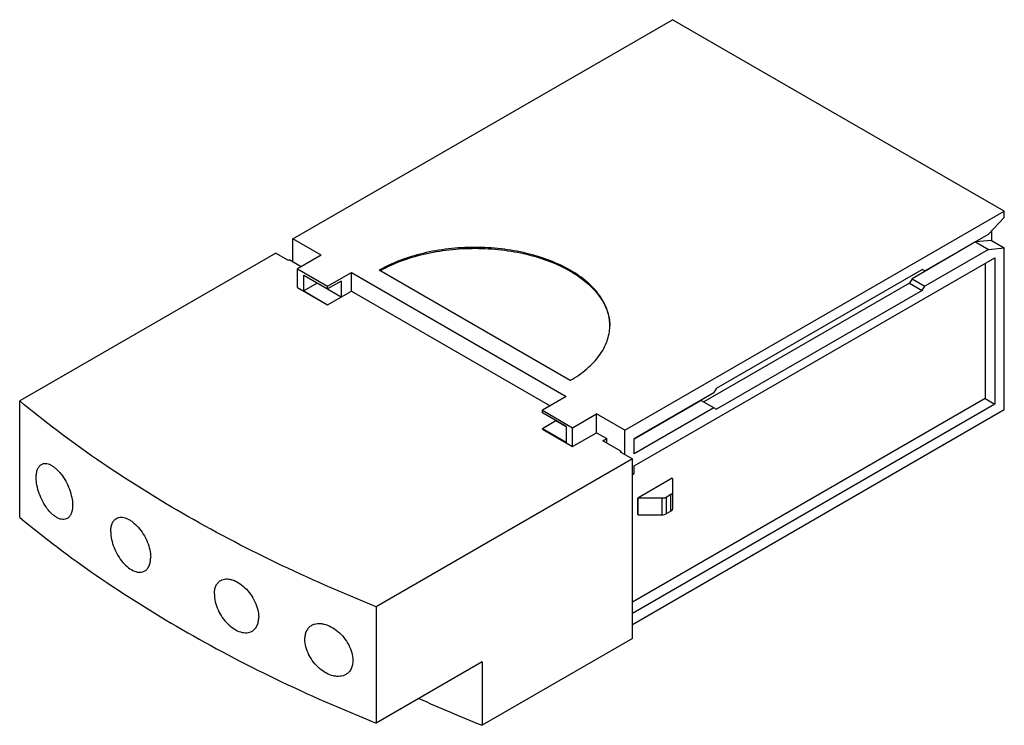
# Model space of a CAD drawing. Header units: millimetres. Extents: x 13 to 100.5, y 47.8 to 110.5.
import ezdxf

# ---------------------------------------------------------------- set-up
doc = ezdxf.new("R2010")
doc.units = ezdxf.units.MM
doc.header["$LTSCALE"] = 10.296074
doc.layers.get('0').update_dxf_attribs({"linetype": 'CONTINUOUS'})

msp = doc.modelspace()

# ---------------------------------------------------------------- linework, layer by layer
at = {"color": 7, "linetype": 'CONTINUOUS'}
for p, q in [((37.243, 91.053), (70.974, 110.527)), ((100.461, 93.504), (70.974, 110.527)), ((66.73, 74.029), (100.461, 93.504)), ((100.461, 92.955), (99.047, 91.462)), ((100.461, 92.955), (100.461, 93.504)), ((39.756, 89.605), (37.243, 91.053)), ((37.245, 88.986), (37.245, 91.054)), ((93.39, 88.196), (99.047, 91.462)), ((99.329, 91.761), (99.329, 90.908)), ((97.915, 90.768), (92.258, 87.502)), ((99.329, 90.908), (97.915, 90.768)), ((97.915, 90.768), (99.047, 90.115)), ((99.047, 90.115), (100.461, 90.255)), ((99.329, 90.908), (100.461, 90.255)), ((100.461, 75.867), (100.461, 90.255)), ((35.725, 89.782), (12.956, 76.637)), ((35.725, 89.782), (36.821, 89.149)), ((39.756, 89.605), (37.634, 88.38)), ((67.58, 70.866), (99.612, 89.36)), ((99.047, 90.115), (93.39, 86.849)), ((99.612, 89.36), (99.612, 76.357)), ((36.821, 89.149), (36.892, 89.19)), ((37.965, 88.571), (36.892, 89.19)), ((37.634, 86.72), (37.634, 88.38)), ((37.634, 88.38), (40.321, 86.829)), ((98.764, 88.87), (98.764, 76.847)), ((38.2, 86.42), (38.2, 87.831)), ((38.2, 87.831), (40.321, 86.607)), ((40.321, 86.829), (42.443, 88.054)), ((42.443, 86.394), (42.443, 88.054)), ((42.443, 88.054), (61.535, 77.031)), ((61.888, 78.46), (44.918, 88.258)), ((74.881, 77.776), (93.16, 88.329)), ((93.39, 88.196), (93.16, 88.329)), ((37.634, 86.72), (40.321, 85.169)), ((39.402, 87.115), (38.2, 86.42)), ((39.402, 87.115), (39.402, 87.137)), ((41.524, 85.863), (39.402, 87.115)), ((41.524, 87.301), (40.321, 86.607)), ((40.321, 86.607), (40.321, 86.829)), ((41.524, 87.301), (41.524, 85.863)), ((92.029, 87.104), (73.75, 76.551)), ((92.258, 87.502), (92.029, 87.104)), ((92.029, 87.104), (93.16, 86.451)), ((92.258, 87.502), (93.39, 86.849)), ((93.16, 86.451), (93.39, 86.849)), ((38.2, 86.42), (40.321, 85.169)), ((40.321, 85.169), (42.443, 86.394)), ((42.443, 86.394), (60.097, 76.201)), ((93.16, 86.451), (74.881, 75.898)), ((61.535, 77.031), (59.413, 75.806)), ((67.58, 73.296), (74.652, 77.378)), ((74.881, 77.776), (74.652, 77.378)), ((12.956, 66.294), (12.956, 76.637)), ((98.764, 76.847), (67.404, 58.741)), ((99.612, 76.357), (67.404, 57.762)), ((73.52, 76.684), (67.58, 73.255)), ((73.52, 76.684), (74.881, 75.898)), ((98.764, 76.847), (99.612, 76.357)), ((59.413, 75.806), (62.1, 74.255)), ((59.413, 75.584), (59.413, 75.806)), ((61.535, 74.359), (59.413, 75.584)), ((62.1, 74.255), (64.222, 75.48)), ((66.73, 74.029), (64.222, 75.48)), ((64.222, 73.82), (64.222, 75.48)), ((67.404, 56.782), (100.461, 75.867)), ((74.652, 76.031), (67.58, 71.948)), ((60.615, 74.867), (59.413, 74.173)), ((60.615, 74.89), (60.615, 74.867)), ((61.525, 74.342), (60.615, 74.867)), ((61.535, 72.949), (59.413, 74.173)), ((59.413, 74.146), (59.413, 74.173)), ((59.413, 74.146), (62.1, 72.595)), ((61.535, 74.359), (61.535, 72.949)), ((62.1, 72.595), (62.1, 74.255)), ((62.1, 72.595), (64.222, 73.82)), ((64.222, 73.82), (65.14, 73.288)), ((66.73, 71.882), (66.73, 74.029)), ((64.787, 73.085), (65.14, 73.288)), ((66.378, 72.166), (64.787, 73.085)), ((65.141, 72.881), (65.141, 73.289)), ((67.58, 71.948), (67.58, 73.296)), ((66.308, 72.126), (66.378, 72.166)), ((66.308, 72.126), (67.404, 71.493)), ((66.378, 72.166), (66.378, 72.085)), ((67.404, 71.493), (44.635, 58.347)), ((67.404, 55.516), (67.404, 71.493)), ((67.404, 70.091), (67.58, 70.193)), ((67.58, 70.193), (67.58, 70.866)), ((70.944, 69.767), (67.894, 68.006)), ((70.98, 69.747), (70.944, 69.767)), ((70.98, 69.747), (70.98, 67.049)), ((70.833, 68.315), (70.409, 68.07)), ((70.833, 66.845), (70.833, 68.315)), ((67.929, 67.985), (67.894, 68.006)), ((67.894, 66.536), (67.894, 68.006)), ((70.055, 67.985), (67.929, 67.985)), ((67.929, 66.516), (67.929, 67.985)), ((70.055, 66.516), (70.055, 67.985)), ((70.409, 68.07), (70.409, 66.6)), ((67.929, 66.516), (67.894, 66.536)), ((67.929, 66.516), (70.055, 66.516)), ((70.833, 66.845), (70.409, 66.6)), ((44.635, 58.347), (44.635, 48.005)), ((67.404, 55.516), (54.055, 47.809)), ((54.055, 53.443), (44.635, 48.005)), ((54.055, 53.443), (54.055, 47.809))]:
    msp.add_line(p, q, dxfattribs=at)
for centre, radius, start, end in [((61.397, 83.359), 4.006, 358.83805, 359.99995), ((108.012, 182.69), 145.273, 245.78801, 248.19683)]:
    msp.add_arc(centre, radius, start, end, dxfattribs=at)
for points, knots in [([(61.888, 88.258), (61.307, 88.593), (60.037, 89.185), (57.969, 89.813), (55.729, 90.2), (53.403, 90.331), (51.077, 90.2), (48.837, 89.813), (46.769, 89.185), (45.499, 88.593), (44.918, 88.258)], [0, 0, 0, 0, 0.114158, 0.237325, 0.366977, 0.500001, 0.633024, 0.762675, 0.885842, 1, 1, 1, 1]), ([(44.989, 88.217), (45.571, 88.547), (46.841, 89.13), (48.906, 89.747), (51.138, 90.125), (53.453, 90.249), (55.766, 90.114), (57.992, 89.726), (60.048, 89.098), (61.31, 88.51), (61.888, 88.176)], [0, 0, 0, 0, 0.114485, 0.237839, 0.367548, 0.500523, 0.633425, 0.762923, 0.885945, 1, 1, 1, 1]), ([(65.403, 83.359), (65.403, 83.586), (65.363, 84.045), (65.187, 84.724), (64.897, 85.388), (64.495, 86.031), (63.987, 86.647), (63.153, 87.446), (62.415, 87.954), (61.888, 88.258)], [0, 0, 0, 0, 0.108046, 0.21813, 0.332105, 0.451503, 0.577451, 0.710717, 1, 1, 1, 1]), ([(61.888, 88.176), (62.408, 87.876), (63.135, 87.376), (63.962, 86.591), (64.468, 85.986), (64.87, 85.355), (65.166, 84.702), (65.35, 84.035), (65.398, 83.582), (65.402, 83.358)], [0, 0, 0, 0, 0.28891, 0.422177, 0.548224, 0.667778, 0.781904, 0.892054, 1, 1, 1, 1]), ([(61.888, 78.46), (62.408, 78.76), (63.135, 79.26), (63.962, 80.044), (64.468, 80.649), (64.87, 81.281), (65.166, 81.933), (65.35, 82.601), (65.398, 83.054), (65.402, 83.278)], [0, 0, 0, 0, 0.28891, 0.422177, 0.548223, 0.667777, 0.781903, 0.892054, 1, 1, 1, 1]), ([(27.382, 66.675), (24.788, 68.173), (19.831, 71.289), (15.152, 74.813), (12.956, 76.637)], [0, 0, 0, 0, 0.512007, 1, 1, 1, 1]), ([(14.424, 69.836), (14.424, 69.969), (14.441, 70.219), (14.526, 70.558), (14.651, 70.79), (14.779, 70.926), (14.85, 70.978), (14.887, 70.999)], [0, 0, 0, 0, 0.306275, 0.571885, 0.798999, 0.90175, 1, 1, 1, 1]), ([(14.887, 70.999), (14.942, 71.031), (15.065, 71.079), (15.269, 71.093), (15.487, 71.052), (15.715, 70.959), (15.949, 70.817), (16.185, 70.628), (16.418, 70.397), (16.726, 70.03), (17.069, 69.499), (17.389, 68.801), (17.599, 68.086), (17.656, 67.603), (17.656, 67.374)], [0, 0, 0, 0, 0.037313, 0.076279, 0.119037, 0.166936, 0.220556, 0.279902, 0.344568, 0.413829, 0.562124, 0.715799, 0.864834, 1, 1, 1, 1]), ([(17.172, 66.199), (17.116, 66.166), (16.989, 66.116), (16.779, 66.099), (16.556, 66.137), (16.325, 66.229), (16.089, 66.371), (15.853, 66.561), (15.622, 66.793), (15.319, 67.163), (14.985, 67.7), (14.678, 68.403), (14.479, 69.122), (14.424, 69.606), (14.424, 69.836)], [0, 0, 0, 0, 0.038551, 0.078549, 0.122005, 0.170247, 0.223893, 0.283019, 0.347291, 0.41606, 0.563339, 0.716336, 0.86511, 1, 1, 1, 1]), ([(70.98, 68.519), (70.98, 68.5), (70.973, 68.46), (70.943, 68.405), (70.895, 68.355), (70.855, 68.328), (70.833, 68.315)], [0, 0, 0, 0, 0.217716, 0.450941, 0.710294, 1, 1, 1, 1]), ([(70.409, 68.07), (70.359, 68.041), (70.242, 67.999), (70.12, 67.985), (70.055, 67.985)], [0, 0, 0, 0, 0.474434, 1, 1, 1, 1]), ([(17.656, 67.374), (17.656, 67.241), (17.638, 66.99), (17.549, 66.647), (17.418, 66.413), (17.285, 66.274), (17.211, 66.221), (17.172, 66.199)], [0, 0, 0, 0, 0.302217, 0.566507, 0.795249, 0.899708, 1, 1, 1, 1]), ([(44.635, 58.347), (41.61, 59.561), (35.754, 62.132), (30.093, 65.11), (27.382, 66.675)], [0, 0, 0, 0, 0.510058, 1, 1, 1, 1]), ([(70.055, 66.516), (70.12, 66.516), (70.242, 66.529), (70.359, 66.571), (70.409, 66.6)], [0, 0, 0, 0, 0.525566, 1, 1, 1, 1]), ([(70.833, 66.845), (70.855, 66.858), (70.895, 66.885), (70.943, 66.935), (70.973, 66.991), (70.98, 67.03), (70.98, 67.049)], [0, 0, 0, 0, 0.289706, 0.549059, 0.782284, 1, 1, 1, 1]), ([(12.956, 66.294), (15.152, 64.47), (19.831, 60.946), (24.788, 57.83), (27.382, 56.333)], [0, 0, 0, 0, 0.487993, 1, 1, 1, 1]), ([(21.048, 65.005), (21.048, 65.139), (21.066, 65.391), (21.161, 65.737), (21.322, 66.015), (21.476, 66.148), (21.558, 66.196)], [0, 0, 0, 0, 0.296941, 0.558981, 0.78955, 1, 1, 1, 1]), ([(21.558, 66.196), (21.618, 66.231), (21.753, 66.285), (21.976, 66.311), (22.216, 66.283), (22.468, 66.203), (22.726, 66.073), (23.085, 65.83), (23.514, 65.419), (23.957, 64.816), (24.308, 64.135), (24.536, 63.432), (24.598, 62.954), (24.598, 62.727)], [0, 0, 0, 0, 0.040472, 0.082722, 0.128472, 0.178824, 0.234251, 0.294726, 0.428733, 0.574838, 0.72456, 0.86891, 1, 1, 1, 1]), ([(21.048, 65.005), (21.048, 64.777), (21.107, 64.299), (21.325, 63.591), (21.664, 62.904), (22.097, 62.295), (22.589, 61.813), (23.039, 61.538), (23.394, 61.429), (23.638, 61.403), (23.867, 61.432), (24.005, 61.489), (24.068, 61.525)], [0, 0, 0, 0, 0.130909, 0.275105, 0.424311, 0.569538, 0.702732, 0.818116, 0.868757, 0.915158, 0.958376, 1, 1, 1, 1]), ([(24.068, 61.525), (24.153, 61.574), (24.311, 61.709), (24.479, 61.991), (24.578, 62.339), (24.598, 62.593), (24.598, 62.727)], [0, 0, 0, 0, 0.213774, 0.445847, 0.70678, 1, 1, 1, 1]), ([(30.255, 59.461), (30.255, 59.596), (30.276, 59.853), (30.383, 60.206), (30.564, 60.494), (30.732, 60.633), (30.823, 60.685)], [0, 0, 0, 0, 0.286317, 0.54418, 0.778403, 1, 1, 1, 1]), ([(30.823, 60.685), (30.891, 60.725), (31.04, 60.788), (31.288, 60.828), (31.554, 60.816), (31.941, 60.728), (32.438, 60.485), (32.993, 60.039), (33.486, 59.464), (33.877, 58.804), (34.132, 58.112), (34.2, 57.637), (34.2, 57.412)], [0, 0, 0, 0, 0.044052, 0.090054, 0.139278, 0.192514, 0.311581, 0.445712, 0.589133, 0.734288, 0.873398, 1, 1, 1, 1]), ([(30.255, 59.461), (30.255, 59.235), (30.32, 58.759), (30.565, 58.063), (30.944, 57.396), (31.428, 56.814), (31.978, 56.364), (32.477, 56.121), (32.867, 56.037), (33.137, 56.027), (33.389, 56.071), (33.542, 56.136), (33.612, 56.176)], [0, 0, 0, 0, 0.126435, 0.265433, 0.410158, 0.55278, 0.686087, 0.804808, 0.858267, 0.908051, 0.954911, 1, 1, 1, 1]), ([(33.612, 56.176), (33.705, 56.229), (33.878, 56.371), (34.065, 56.663), (34.177, 57.018), (34.2, 57.277), (34.2, 57.412)], [0, 0, 0, 0, 0.224468, 0.460049, 0.716962, 1, 1, 1, 1]), ([(27.382, 56.333), (30.093, 54.767), (35.754, 51.789), (41.61, 49.218), (44.635, 48.005)], [0, 0, 0, 0, 0.489942, 1, 1, 1, 1]), ([(38.303, 55.453), (38.303, 55.589), (38.327, 55.849), (38.444, 56.208), (38.641, 56.504), (38.821, 56.649), (38.918, 56.704)], [0, 0, 0, 0, 0.278686, 0.533608, 0.770518, 1, 1, 1, 1]), ([(38.918, 56.704), (38.992, 56.747), (39.154, 56.817), (39.42, 56.869), (39.707, 56.869), (40.121, 56.801), (40.655, 56.584), (41.255, 56.166), (41.79, 55.615), (42.215, 54.972), (42.493, 54.288), (42.567, 53.814), (42.567, 53.588)], [0, 0, 0, 0, 0.046671, 0.095412, 0.14718, 0.20253, 0.324057, 0.458147, 0.599469, 0.741246, 0.87658, 1, 1, 1, 1]), ([(41.933, 52.325), (41.857, 52.281), (41.692, 52.209), (41.421, 52.154), (41.131, 52.151), (40.714, 52.216), (40.179, 52.431), (39.582, 52.853), (39.056, 53.412), (38.643, 54.063), (38.375, 54.751), (38.303, 55.227), (38.303, 55.453)], [0, 0, 0, 0, 0.047627, 0.097144, 0.149411, 0.204959, 0.326117, 0.459369, 0.59998, 0.741422, 0.876717, 1, 1, 1, 1]), ([(42.567, 53.588), (42.567, 53.452), (42.543, 53.19), (42.42, 52.828), (42.216, 52.529), (42.032, 52.382), (41.933, 52.325)], [0, 0, 0, 0, 0.275729, 0.529788, 0.76796, 1, 1, 1, 1])]:
    msp.add_open_spline(points, degree=3, knots=knots, dxfattribs=at)

doc.saveas('drawing.dxf')
